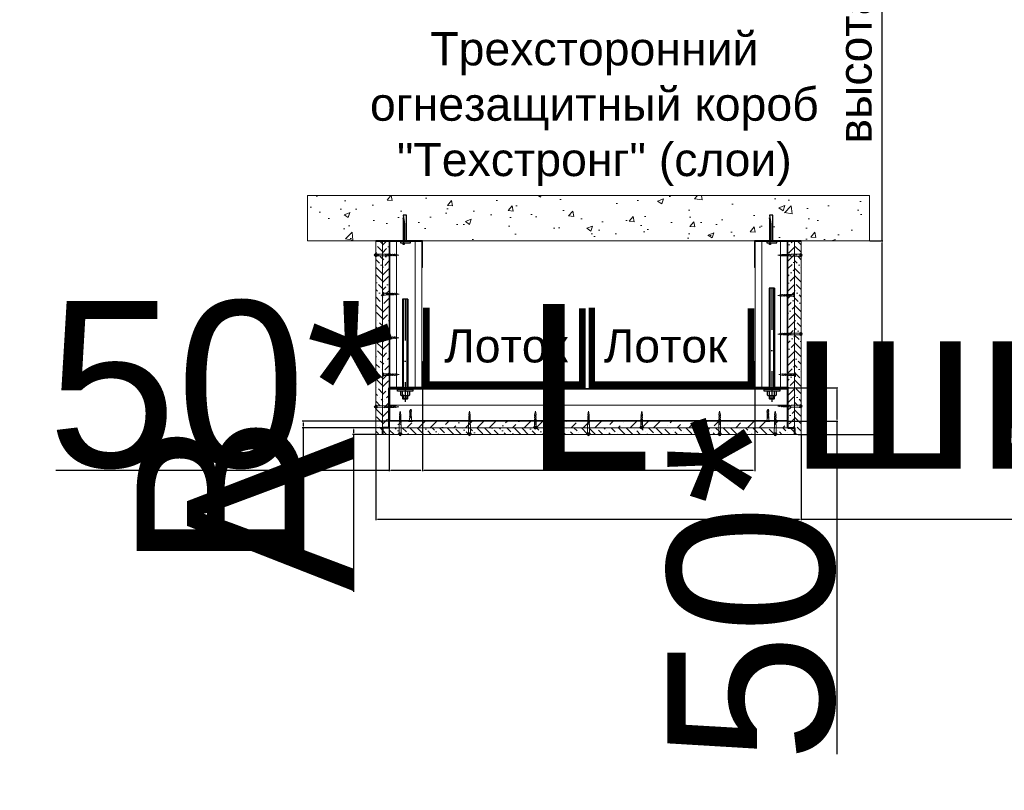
# Model space of a CAD drawing. Header units: millimetres. Extents: x -170541 to 538755, y -106344 to 863391.
# Tile 1 of 12: x 181942 to 183423, y -53788 to -52627. Entities that reach past the tile are written whole.
import ezdxf

# ---------------------------------------------------------------- set-up
doc = ezdxf.new("R2010")
doc.units = ezdxf.units.MM
doc.set_wipeout_variables(frame=1)
doc.linetypes.add('DASHDOT2', pattern=[0.5, 0.25, -0.125, 0, -0.125])
for name, color, linetype, lineweight in [('01_Техстронг Плита', 32, 'Continuous', 9), ('02_Техстронг Профиль', 7, 'Continuous', 9), ('АР-Основные', 7, 'Continuous', 15), ('АР-Текст', 150, 'Continuous', 13)]:
    doc.layers.add(name, color=color, linetype=linetype, lineweight=lineweight)
doc.layers.add('_Осевая', color=102, linetype='DASHDOT2')
doc.styles.add('Arial', font='arial.ttf', dxfattribs={"height": 250})
doc.styles.get("Standard").update_dxf_attribs({"font": 'isocpeur.ttf'})
doc.dimstyles.new('ISO-25', dxfattribs={"dimtxt": 2.5, "dimasz": 2.5, "dimexe": 1.25, "dimexo": 0.625, "dimtad": 1, "dimtxsty": 'Standard', "dimcen": 2.5, "dimadec": 0, "dimazin": 0, "dimtfac": 1, "dimtmove": 0, "dimatfit": 3, "dimfxl": 1, "dimarcsym": 0})
pattern_1 = [(135, (179651.2815, -50835.9755), (-15.434815, 4.209495), [19.84375, -3.96875, 0, -3.96875])]

# ---------------------------------------------------------------- blocks, each defined once
blk = doc.blocks.new('Анкер-Клин 40')
blk.add_lwpolyline([(0, 8.9), (2, 8.9), (2, -6.5), (0, -6.5)], close=True)
for points in [[(2, 2.5), (42, 2.5), (42, -2.5), (28.5, -0.1), (2, -0.1)], [(2, 2.5), (2, -0.1)], [(0, -1), (-2.6, -1), (-2.6, -2.5), (0, -2.5)], [(38.1, -2.5), (2, -2.5), (2, -1), (31, -1), (38.1, -2.5)]]:
    blk.add_lwpolyline(points)
blk = doc.blocks.new('Саморез 25')
at = {"layer": 'АР-Основные'}
for points in [[(0, 2.8), (0, -2.8)], [(0.3, 2.8), (0, 2.8)], [(0, 1.4), (7.2, 1.3)], [(0.3, 2.8), (0.3, -2.8)], [(2.2, 1.4), (0.3, 2.8)], [(2.2, -1.4), (2.2, 1.4)], [(4.5, -1.3), (7.1, 1.3)], [(7.2, -1.3), (9.8, 1.2)], [(9.9, -1.3), (12.5, 1.2)], [(12.6, -1.2), (15.1, 1.2)], [(15.3, -1.2), (17.8, 1.2)], [(18, -1.2), (20.2, 1)], [(20.2, 1), (25, 0)], [(4.5, -1.3), (0, -1.4)], [(0.3, -2.8), (0, -2.8)], [(0.3, -2.8), (2.2, -1.4)], [(19.3, -1.2), (25, 0)]]:
    blk.add_lwpolyline(points, dxfattribs=at)
for points in [[(9.8, 1.3, -0.189572), (7.2, 1.3, -0.286419)], [(12.5, 1.2, -0.209667), (9.8, 1.3, -0.286419)], [(15.1, 1.2, -0.189861), (12.5, 1.2, -0.286419)], [(17.8, 1.2, -0.189861), (15.1, 1.2, -0.286419)], [(20.2, 1, -0.29379), (17.8, 1.2, -0.286419)], [(4.5, -1.3, -0.134316), (7.2, -1.3, -0.281599)], [(7.2, -1.3, -0.160342), (9.9, -1.3, -0.281599)], [(9.9, -1.3, -0.160342), (12.6, -1.2, -0.281599)], [(12.6, -1.2, -0.160342), (15.3, -1.2, -0.281599)], [(15.3, -1.2, -0.160342), (18, -1.2, -0.281599)], [(18, -1.2, -0.272032), (19.3, -1.2, -0.272032)]]:
    blk.add_lwpolyline(points, format="xyb", dxfattribs=at)
blk = doc.blocks.new('34124')
at = {"ltscale": 5}
h = blk.add_hatch(color=1, dxfattribs=at)
h.dxf.hatch_style = 1
h.paths.add_polyline_path([(3.2, 0, 1), (-3.2, 0, 1)])
at = {"color": 1, "ltscale": 5}
blk.add_circle((0, 0), 3.2, dxfattribs=at)
blk = doc.blocks.new('*U604')
blk.add_wipeout([(-150.6, 4), (-150.6, -4), (0, -4), (0, 4)])
at = {"ltscale": 40}
for p, q in [((-149.6, 4), (-150.6, 3)), ((-150.6, -3), (-150.6, 3)), ((-145.3, 3), (-150.6, 3)), ((-145.3, 4), (-149.6, 4)), ((-149.6, -4), (-149.6, 4)), ((0, 4), (-135.8, 4)), ((0, 3), (-135.8, 3)), ((-150.6, -3), (-145.3, -3)), ((-149.6, -4), (-150.6, -3)), ((-149.6, -4), (-145.3, -4)), ((-135.8, -3), (0, -3)), ((0, -4), (-135.8, -4))]:
    blk.add_line(p, q, dxfattribs=at)
at = {"ltscale": 100}
for p, q in [((-145.3, 5), (-144.4, 3.8)), ((-145.3, 2.7), (-144.4, 3.8)), ((-144.4, 3.8), (-139.3, 3.8)), ((-138.5, 5), (-139.3, 3.8)), ((-138.5, 2.7), (-139.3, 3.8)), ((0, -4), (0, 4)), ((-145.3, -2.7), (-144.4, -3.8)), ((-145.3, -5), (-144.4, -3.8)), ((-144.4, -3.8), (-139.3, -3.8)), ((-138.5, -2.7), (-139.3, -3.8)), ((-138.5, -5), (-139.3, -3.8))]:
    blk.add_line(p, q, dxfattribs=at)
for points in [[(-138.5, 5.9), (-139.3, 7.1), (-144.4, 7.1), (-145.3, 5.9), (-145.3, -5.9), (-144.4, -7.1), (-139.3, -7.1), (-138.5, -5.9)], [(-138.5, -11.7), (-138.5, 11.7), (-135.8, 11.7), (-135.8, -11.7)]]:
    blk.add_lwpolyline(points, close=True, dxfattribs=at)
at = {"layer": '_Осевая', "ltscale": 250}
blk.add_line((0, 0), (-154.8, 0), dxfattribs=at)
blk = doc.blocks.new('*U602')
blk.add_wipeout([(-166.9, 4), (-166.9, -4), (0, -4), (0, 4)])
at = {"ltscale": 40}
for p, q in [((-165.9, 4), (-166.9, 3)), ((-166.9, -3), (-166.9, 3)), ((-161.6, 3), (-166.9, 3)), ((-161.6, 4), (-165.9, 4)), ((-165.9, -4), (-165.9, 4)), ((0, 4), (-152.1, 4)), ((0, 3), (-152.1, 3)), ((-166.9, -3), (-161.6, -3)), ((-165.9, -4), (-166.9, -3)), ((-165.9, -4), (-161.6, -4)), ((-152.1, -3), (0, -3)), ((0, -4), (-152.1, -4))]:
    blk.add_line(p, q, dxfattribs=at)
at = {"ltscale": 100}
for p, q in [((-161.6, 5), (-160.7, 3.8)), ((-161.6, 2.7), (-160.7, 3.8)), ((-160.7, 3.8), (-155.7, 3.8)), ((-154.8, 5), (-155.7, 3.8)), ((-154.8, 2.7), (-155.7, 3.8)), ((0, -4), (0, 4)), ((-161.6, -2.7), (-160.7, -3.8)), ((-161.6, -5), (-160.7, -3.8)), ((-160.7, -3.8), (-155.7, -3.8)), ((-154.8, -2.7), (-155.7, -3.8)), ((-154.8, -5), (-155.7, -3.8))]:
    blk.add_line(p, q, dxfattribs=at)
for points in [[(-154.8, 5.9), (-155.7, 7.1), (-160.7, 7.1), (-161.6, 5.9), (-161.6, -5.9), (-160.7, -7.1), (-155.7, -7.1), (-154.8, -5.9)], [(-154.8, -11.7), (-154.8, 11.7), (-152.1, 11.7), (-152.1, -11.7)]]:
    blk.add_lwpolyline(points, close=True, dxfattribs=at)
at = {"layer": '_Осевая', "ltscale": 250}
blk.add_line((0, 0), (-171.2, 0), dxfattribs=at)
blk = doc.blocks.new('*D618')
at = {"color": 0, "lineweight": -2, "transparency": 16777216}
for p, q in [((182547.6, -53182.5), (182547.6, -53307.2)), ((183047.6, -53182.5), (183047.6, -53307.2)), ((182550.1, -53305.9), (183045.1, -53305.9))]:
    blk.add_line(p, q, dxfattribs=at)
at = {"color": 0, "transparency": 16777216}
for points in [[(182550.1, -53305.5), (182550.1, -53306.4), (182547.6, -53305.9)], [(183045.1, -53305.5), (183045.1, -53306.4), (183047.6, -53305.9)]]:
    blk.add_solid(points, dxfattribs=at)
at = {"layer": 'Defpoints', "color": 0, "transparency": 16777216}
for p in [(182547.6, -53181.8), (183047.6, -53181.8), (183047.6, -53305.9)]:
    blk.add_point(p, dxfattribs=at)
at = {"color": 0, "transparency": 16777216, "insert": (182797.6, -53180.3), "char_height": 250, "attachment_point": 5, "style": 'Arial'}
blk.add_mtext('L', dxfattribs=at)
blk = doc.blocks.new('*D619')
at = {"color": 0, "lineweight": -2, "transparency": 16777216}
for p, q in [((183098.2, -53181.8), (183172.7, -53181.8)), ((183171.4, -53184.3), (183171.4, -53229.3)), ((183098.2, -53231.8), (183172.7, -53231.8)), ((183171.4, -53231.8), (183171.4, -53733.2))]:
    blk.add_line(p, q, dxfattribs=at)
at = {"color": 0, "transparency": 16777216}
for points in [[(183171, -53184.3), (183171.9, -53184.3), (183171.4, -53181.8)], [(183171, -53229.3), (183171.9, -53229.3), (183171.4, -53231.8)]]:
    blk.add_solid(points, dxfattribs=at)
at = {"layer": 'Defpoints', "color": 0, "transparency": 16777216}
for p in [(183097.6, -53181.8), (183097.6, -53231.8), (183171.4, -53231.8)]:
    blk.add_point(p, dxfattribs=at)
at = {"color": 0, "transparency": 16777216, "insert": (183043.2, -53483.8), "char_height": 250, "attachment_point": 5, "rotation": 90, "style": 'Arial'}
blk.add_mtext('50*', dxfattribs=at)
blk = doc.blocks.new('Саморез с прессшайбой и сверлом')
for p, q in [((-421.4, -5088.4), (-422, -5084.8)), ((-421.1, -5087), (-421.4, -5088.4)), ((-420.6, -5086.8), (-421.1, -5087)), ((-419.8, -5083.9), (-420.6, -5086.8))]:
    blk.add_line(p, q)
at = {"layer": 'АР-Основные'}
for points in [[(-424.6, -5070.4), (-417.1, -5070.4)], [(-424.6, -5070.9), (-424.6, -5070.4)], [(-424.6, -5070.9), (-417.1, -5070.9)], [(-423.8, -5069.9), (-418.2, -5069.9)], [(-423.8, -5070.4), (-423.8, -5069.9)], [(-422.3, -5070.9), (-422.3, -5077.1)], [(-419.7, -5074.3), (-422.2, -5077)], [(-419.7, -5077.1), (-422.2, -5079.7)], [(-419.8, -5079.9), (-422.2, -5082.3)], [(-419.7, -5074.3), (-419.6, -5070.9)], [(-418.2, -5070.4), (-418.2, -5069.9)], [(-417.1, -5070.9), (-417.1, -5070.4)], [(-419.8, -5082.6), (-422, -5084.8)]]:
    blk.add_lwpolyline(points, dxfattribs=at)
for points in [[(-422.2, -5079.7, 0.175921), (-422.3, -5077.1, 0.286419)], [(-422.2, -5082.3, 0.189861), (-422.2, -5079.7, 0.286419)], [(-419.8, -5079.9, 0.160342), (-419.8, -5082.6, 0.281599)], [(-419.7, -5077.1, 0.125559), (-419.8, -5079.9, 0.281599)], [(-419.7, -5074.3, 0.134316), (-419.7, -5077.1, 0.281599)], [(-422, -5084.8, 0.29379), (-422.2, -5082.3, 0.286419)], [(-419.8, -5082.6, 0.272032), (-419.8, -5083.9, 0.272032)]]:
    blk.add_lwpolyline(points, format="xyb", dxfattribs=at)
blk = doc.blocks.new('A$C66B9649C')
at = {"layer": 'АР-Основные'}
for points in [[(0, -2.8), (0, 2.8)], [(0.3, 2.8), (0, 2.8)], [(14.5, 1.3), (0, 1.4)], [(0.3, -2.8), (0.3, 2.8)], [(0.3, 2.8), (2.2, 1.4)], [(2.2, 1.4), (2.2, -1.4)], [(14.5, 1.3), (17.1, -1.3)], [(17.2, 1.3), (19.8, -1.2)], [(19.9, 1.3), (22.5, -1.2)], [(22.6, 1.2), (25.1, -1.2)], [(25.3, 1.2), (27.8, -1.2)], [(28, 1.2), (30.2, -1)], [(29.3, 1.2), (35, 0)], [(30.2, -1), (35, 0)], [(0, -1.4), (17.2, -1.3)], [(0.3, -2.8), (0, -2.8)], [(2.2, -1.4), (0.3, -2.8)]]:
    blk.add_lwpolyline(points, dxfattribs=at)
for points in [[(14.5, 1.3, 0.134316), (17.2, 1.3, 0.281599)], [(17.2, 1.3, 0.160342), (19.9, 1.3, 0.281599)], [(19.9, 1.3, 0.160342), (22.6, 1.2, 0.281599)], [(22.6, 1.2, 0.160342), (25.3, 1.2, 0.281599)], [(25.3, 1.2, 0.160342), (28, 1.2, 0.281599)], [(28, 1.2, 0.272032), (29.3, 1.2, 0.272032)], [(19.8, -1.3, 0.189572), (17.2, -1.3, 0.286419)], [(22.5, -1.2, 0.209667), (19.8, -1.3, 0.286419)], [(25.1, -1.2, 0.189861), (22.5, -1.2, 0.286419)], [(27.8, -1.2, 0.189861), (25.1, -1.2, 0.286419)], [(30.2, -1, 0.29379), (27.8, -1.2, 0.286419)]]:
    blk.add_lwpolyline(points, format="xyb", dxfattribs=at)
at = {"xscale": 0.5, "yscale": 0.5, "zscale": 0.5}
blk.add_blockref('34124', (0, 0), dxfattribs=at)
blk = doc.blocks.new('*D615')
at = {"color": 0, "lineweight": -2, "transparency": 16777216}
for p, q in [((182547.6, -53183.5), (182547.6, -53307.2)), ((182497.6, -53242.5), (182497.6, -53307.2)), ((182497.6, -53306), (181996.2, -53306)), ((182545.1, -53306), (182500.1, -53306))]:
    blk.add_line(p, q, dxfattribs=at)
at = {"color": 0, "transparency": 16777216}
for points in [[(182500.1, -53305.6), (182500.1, -53306.4), (182497.6, -53306)], [(182545.1, -53305.6), (182545.1, -53306.4), (182547.6, -53306)]]:
    blk.add_solid(points, dxfattribs=at)
at = {"layer": 'Defpoints', "color": 0, "transparency": 16777216}
for p in [(182547.6, -53182.8), (182497.6, -53241.8), (182497.6, -53306)]:
    blk.add_point(p, dxfattribs=at)
at = {"color": 0, "transparency": 16777216, "insert": (182245.6, -53177.7), "char_height": 250, "attachment_point": 5, "style": 'Arial'}
blk.add_mtext('50*', dxfattribs=at)
blk = doc.blocks.new('*D616')
at = {"color": 0, "lineweight": -2, "transparency": 16777216}
for p, q in [((182487, -53241.8), (182442.6, -53241.8)), ((182477, -53251.8), (182442.6, -53251.8)), ((182443.9, -53244.3), (182443.9, -53249.3)), ((182443.9, -53251.8), (182443.9, -53489))]:
    blk.add_line(p, q, dxfattribs=at)
at = {"color": 0, "transparency": 16777216}
for points in [[(182443.5, -53244.3), (182444.3, -53244.3), (182443.9, -53241.8)], [(182443.5, -53249.3), (182444.3, -53249.3), (182443.9, -53251.8)]]:
    blk.add_solid(points, dxfattribs=at)
at = {"layer": 'Defpoints', "color": 0, "transparency": 16777216}
for p in [(182443.9, -53241.8), (182487.6, -53241.8), (182477.6, -53251.8)]:
    blk.add_point(p, dxfattribs=at)
at = {"color": 0, "transparency": 16777216, "insert": (182318.3, -53371.7), "char_height": 250, "attachment_point": 5, "rotation": 90, "style": 'Arial'}
blk.add_mtext('A', dxfattribs=at)
blk = doc.blocks.new('*D617')
at = {"color": 0, "lineweight": -2, "transparency": 16777216}
for p, q in [((182517, -53231.8), (182366.8, -53231.8)), ((182487, -53241.8), (182366.8, -53241.8)), ((182368.1, -53234.3), (182368.1, -53239.3)), ((182368.1, -53241.8), (182368.1, -53434.4))]:
    blk.add_line(p, q, dxfattribs=at)
at = {"color": 0, "transparency": 16777216}
for points in [[(182367.7, -53234.3), (182368.5, -53234.3), (182368.1, -53231.8)], [(182367.7, -53239.3), (182368.5, -53239.3), (182368.1, -53241.8)]]:
    blk.add_solid(points, dxfattribs=at)
at = {"layer": 'Defpoints', "color": 0, "transparency": 16777216}
for p in [(182368.1, -53231.8), (182487.6, -53241.8), (182517.6, -53231.8)]:
    blk.add_point(p, dxfattribs=at)
at = {"color": 0, "transparency": 16777216, "insert": (182242.5, -53339.4), "char_height": 250, "attachment_point": 5, "rotation": 90, "style": 'Arial'}
blk.add_mtext('В', dxfattribs=at)
blk = doc.blocks.new('*D621')
at = {"color": 0, "lineweight": -2, "transparency": 16777216}
for p, q in [((183239.3, -52960.6), (183239.3, -52339.9)), ((183220.9, -52960.6), (183240.5, -52960.6)), ((183239.3, -53249.3), (183239.3, -52963.1)), ((183113.2, -53251.8), (183240.5, -53251.8))]:
    blk.add_line(p, q, dxfattribs=at)
at = {"color": 0, "transparency": 16777216}
for points in [[(183238.9, -52963.1), (183239.7, -52963.1), (183239.3, -52960.6)], [(183238.9, -53249.3), (183239.7, -53249.3), (183239.3, -53251.8)]]:
    blk.add_solid(points, dxfattribs=at)
at = {"layer": 'Defpoints', "color": 0, "transparency": 16777216}
for p in [(183220.3, -52960.6), (183239.3, -52960.6), (183112.6, -53251.8)]:
    blk.add_point(p, dxfattribs=at)
at = {"color": 0, "transparency": 16777216, "insert": (183206.1, -52575.4), "char_height": 250, "attachment_point": 5, "rotation": 90, "style": 'Arial'}
blk.add_mtext('{\\H0.2x;высота короба}', dxfattribs=at)
blk = doc.blocks.new('*D622')
at = {"color": 0, "lineweight": -2, "transparency": 16777216}
for p, q in [((182477.6, -53252.5), (182477.6, -53380.8)), ((183117.6, -53252.5), (183117.6, -53380.8)), ((182480.1, -53379.5), (183115.1, -53379.5)), ((183117.6, -53379.5), (185561, -53379.5))]:
    blk.add_line(p, q, dxfattribs=at)
at = {"color": 0, "transparency": 16777216}
for points in [[(182480.1, -53379.1), (182480.1, -53379.9), (182477.6, -53379.5)], [(183115.1, -53379.1), (183115.1, -53379.9), (183117.6, -53379.5)]]:
    blk.add_solid(points, dxfattribs=at)
at = {"layer": 'Defpoints', "color": 0, "transparency": 16777216}
for p in [(182477.6, -53251.8), (183117.6, -53251.8), (183117.6, -53379.5)]:
    blk.add_point(p, dxfattribs=at)
at = {"color": 0, "transparency": 16777216, "insert": (184340.5, -53216.2), "char_height": 250, "attachment_point": 5, "style": 'Arial'}
blk.add_mtext('ширина короба', dxfattribs=at)

msp = doc.modelspace()

# ---------------------------------------------------------------- hatches: boundary and pattern name
h = msp.add_hatch(color=256)
h.dxf.hatch_style = 1
h.paths.add_polyline_path([(182547.577, -52960.571), (182537.577, -52960.571), (182497.577, -52960.571), (182497.577, -53000.571), (182498.577, -53000.571), (182498.577, -52961.571), (182546.577, -52961.571), (182546.577, -53000.571), (182547.577, -53000.571)])
h = msp.add_hatch(color=256)
h.dxf.hatch_style = 1
h.paths.add_polyline_path([(183047.577, -52960.571), (183057.577, -52960.571), (183097.577, -52960.571), (183097.577, -53000.571), (183096.577, -53000.571), (183096.577, -52961.571), (183048.577, -52961.571), (183048.577, -53000.571), (183047.577, -53000.571)])
h = msp.add_hatch(color=256)
h.dxf.hatch_style = 1
h.paths.add_polyline_path([(182547.577, -53141.841), (182546.577, -53141.841), (182546.577, -53180.841), (182498.577, -53180.841), (182498.577, -53141.841), (182497.577, -53141.841), (182497.577, -53181.841), (182547.577, -53181.841)])
h = msp.add_hatch(color=256)
h.dxf.hatch_style = 1
h.paths.add_polyline_path([(183047.577, -53141.841), (183048.577, -53141.841), (183048.577, -53180.841), (183096.577, -53180.841), (183096.577, -53141.841), (183097.577, -53141.841), (183097.577, -53181.841), (183047.577, -53181.841)])
h = msp.add_hatch(color=256)
h.dxf.hatch_style = 1
h.paths.add_polyline_path([(182497.577, -53181.841), (182497.577, -53191.841), (182497.577, -53231.841), (182537.577, -53231.841), (182537.577, -53230.841), (182498.577, -53230.841), (182498.577, -53182.841), (182537.577, -53182.841), (182537.577, -53181.841)])
h = msp.add_hatch(color=256)
h.dxf.hatch_style = 1
h.paths.add_polyline_path([(183057.577, -53181.841), (183057.577, -53182.841), (183096.577, -53182.841), (183096.577, -53230.841), (183057.577, -53230.841), (183057.577, -53231.841), (183097.577, -53231.841), (183097.577, -53181.841)])
at = {"layer": '01_Техстронг Плита', "ltscale": 4}
h = msp.add_hatch(dxfattribs=at)
h.set_pattern_fill('ANSI36', color=32, scale=2.5, angle=90, style=0)
h.set_pattern_definition(pattern_1)
h.paths.add_polyline_path([(182487.577, -52960.571), (182477.577, -52960.571), (182477.577, -53251.841), (182487.577, -53251.841)])
h = msp.add_hatch(dxfattribs=at)
h.set_pattern_fill('ANSI36', color=32, scale=2.5, style=0)
h.set_pattern_definition([(45, (105917.469, -33549.461), (4.20949506, 15.4348152), [19.84375, -3.96875, 0, -3.96875])])
h.paths.add_polyline_path([(182497.577, -52960.571), (182487.577, -52960.571), (182487.577, -53241.841), (182497.577, -53241.841)])
h = msp.add_hatch(dxfattribs=at)
h.set_pattern_fill('ANSI36', color=32, scale=2.5, style=0)
h.set_pattern_definition([(45, (105934.032, -33549.461), (4.20949506, 15.4348152), [19.84375, -3.96875, 0, -3.96875])])
h.paths.add_polyline_path([(183097.577, -52960.571), (183107.577, -52960.571), (183107.577, -53241.841), (183097.577, -53241.841)])
h = msp.add_hatch(dxfattribs=at)
h.set_pattern_fill('ANSI36', color=32, scale=2.5, angle=90, style=0)
h.set_pattern_definition(pattern_1)
h.paths.add_polyline_path([(183107.577, -52960.571), (183117.577, -52960.571), (183117.577, -53251.841), (183107.577, -53251.841)])
h = msp.add_hatch(dxfattribs=at)
h.set_pattern_fill('ANSI36', color=32, scale=2.5, angle=90, style=0)
h.set_pattern_definition(pattern_1)
h.paths.add_polyline_path([(183107.577, -53251.841), (183107.577, -53241.841), (182487.577, -53241.841), (182487.577, -53251.841)])
h = msp.add_hatch(dxfattribs=at)
h.set_pattern_fill('ANSI36', color=32, scale=100, style=0)
h.set_pattern_definition([(45, (264699.509, 336047.594), (6.62912607, 24.3067956), [31.25, -6.25, 0, -6.25])])
h.paths.add_polyline_path([(183097.577, -53231.841), (183097.577, -53241.841), (182497.577, -53241.841), (182497.577, -53231.841)])
at = {"layer": '02_Техстронг Профиль'}
h = msp.add_hatch(dxfattribs=at)
h.set_pattern_fill('AR-CONC', color=256, scale=0.5)
h.set_pattern_definition([(50, (182397.27, -53830.46), (91.0923, -7.9695), [9.525, -104.775]), (355, (182397.27, -53830.46), (-17.622, 95.5284), [7.62, -83.82]), (100.4514, (182404.86, -53831.12), (73.4706, 87.559), [8.095, -89.045]), (46.184, (182397.27, -53805.06), (135.54, -21.021), [14.287, -157.162]), (96.636, (182408.56, -53806.81), (118.702, 123.713), [12.143, -133.568]), (351.184, (182397.27, -53805.06), (118.702, 123.713), [11.43, -125.73]), (21, (182409.97, -53811.41), (75.807, -51.1326), [9.525, -104.775]), (326, (182409.97, -53811.41), (30.901, 92.094), [7.62, -83.82]), (71.4514, (182416.28, -53815.67), (106.708, 40.9614), [8.095, -89.045]), (37.5, (182397.267, -53830.46), (1.5443, 42.2775), [0, -82.804, 0, -85.09, 0, -84.1375]), (7.5, (182397.267, -53830.46), (33.4098, 50.0903), [0, -48.514, 0, -80.899, 0, -32.0675]), (327.5, (182368.946, -53830.46), (67.7953, -2.8644), [0, -31.75, 0, -99.06, 0, -131.445]), (317.5, (182356.246, -53830.46), (74.0646, 12.7132), [0, -41.275, 0, -65.786, 0, -93.345])])
h.paths.add_polyline_path([(182374.85, -52892.306), (182374.85, -52960.571), (182560.321, -52960.571), (182560.321, -52914.225), (182567.581, -52910.033), (182574.841, -52914.225), (182574.841, -52960.571), (183020.317, -52960.571), (183020.317, -52914.225), (183027.577, -52910.033), (183034.837, -52914.225), (183034.837, -52960.571), (183220.303, -52960.571), (183220.303, -52892.306)])
h = msp.add_hatch(color=256, dxfattribs=at)
h.dxf.hatch_style = 1
h.paths.add_polyline_path([(183095.577, -53183.841), (183095.577, -53182.841), (182499.577, -53182.841), (182499.577, -53183.841)])

# ---------------------------------------------------------------- linework, layer by layer
at = {"layer": '01_Техстронг Плита', "color": 32, "ltscale": 4}
for points in [[(182487.577, -52960.571), (182477.577, -52960.571), (182477.577, -53251.841), (182487.577, -53251.841)], [(182497.577, -52960.571), (182487.577, -52960.571), (182487.577, -53241.841), (182497.577, -53241.841)], [(183097.577, -52960.571), (183107.577, -52960.571), (183107.577, -53241.841), (183097.577, -53241.841)], [(183107.577, -52960.571), (183117.577, -52960.571), (183117.577, -53251.841), (183107.577, -53251.841)], [(183107.577, -53251.841), (183107.577, -53241.841), (182487.577, -53241.841), (182487.577, -53251.841)], [(183097.577, -53231.841), (183097.577, -53241.841), (182497.577, -53241.841), (182497.577, -53231.841)]]:
    msp.add_lwpolyline(points, close=True, dxfattribs=at)
at = {"layer": '01_Техстронг Плита', "color": 1, "lineweight": 40}
for points in [[(182477.577, -52960.571), (182547.577, -52960.571)], [(183047.577, -52960.571), (183117.577, -52960.571)], [(182497.577, -53241.841), (182497.577, -53181.841)], [(183097.577, -53241.841), (183097.577, -53181.841)], [(182497.577, -53241.841), (182487.577, -53241.841), (182487.577, -53251.841)], [(183097.577, -53241.841), (183107.577, -53241.841), (183107.577, -53251.841)]]:
    msp.add_lwpolyline(points, dxfattribs=at)
at = {"layer": '01_Техстронг Плита', "color": 130, "const_width": 10}
for points in [[(182553.379, -53060.903), (182553.379, -53176.938), (182788.176, -53176.938), (182788.176, -53061.823)], [(182802.573, -53060.903), (182802.573, -53176.938), (183041.841, -53176.938), (183041.841, -53061.823)]]:
    msp.add_lwpolyline(points, dxfattribs=at)
at = {"layer": '02_Техстронг Профиль'}
for points in [[(182374.85, -52960.571), (183220.303, -52960.571), (183220.303, -52892.306), (182374.85, -52892.306)], [(182498.577, -53182.841), (183096.577, -53182.841), (183096.577, -53207.841), (182498.577, -53207.841)], [(182499.577, -53183.841), (183095.577, -53183.841), (183095.577, -53182.841), (182499.577, -53182.841)]]:
    msp.add_lwpolyline(points, close=True, dxfattribs=at)
at = {"layer": '02_Техстронг Профиль', "lineweight": 15}
for points in [[(182497.577, -52960.571), (182497.577, -53000.571), (182498.577, -53000.571), (182498.577, -52961.571), (182546.577, -52961.571), (182546.577, -53000.571), (182547.577, -53000.571), (182547.577, -52960.571)], [(183097.577, -52960.571), (183097.577, -53000.571), (183096.577, -53000.571), (183096.577, -52961.571), (183048.577, -52961.571), (183048.577, -53000.571), (183047.577, -53000.571), (183047.577, -52960.571)], [(182497.577, -53181.841), (182497.577, -53141.841), (182498.577, -53141.841), (182498.577, -53180.841), (182546.577, -53180.841), (182546.577, -53141.841), (182547.577, -53141.841), (182547.577, -53181.841)], [(183097.577, -53181.841), (183097.577, -53141.841), (183096.577, -53141.841), (183096.577, -53180.841), (183048.577, -53180.841), (183048.577, -53141.841), (183047.577, -53141.841), (183047.577, -53181.841)], [(182497.577, -53181.841), (182547.577, -53181.841)], [(183097.577, -53231.841), (183057.577, -53231.841), (183057.577, -53230.841), (183096.577, -53230.841), (183096.577, -53182.841), (183057.577, -53182.841), (183057.577, -53181.841), (183097.577, -53181.841)]]:
    msp.add_lwpolyline(points, dxfattribs=at)
at = {"layer": '02_Техстронг Профиль'}
for points in [[(182498.577, -53179.841), (182498.577, -52961.571)], [(182499.442, -52961.571), (182547.442, -52961.571)], [(182508.577, -52961.571), (182508.577, -53179.841)], [(182536.577, -52961.571), (182536.577, -53179.841)], [(182546.577, -53179.841), (182546.577, -52961.571)], [(183048.577, -53179.841), (183048.577, -52960.963)], [(183058.577, -52962.571), (183058.577, -53179.841)], [(183086.244, -52962.571), (183086.577, -53179.841)], [(183096.577, -53179.841), (183096.577, -52960.822)], [(182498.577, -53180.841), (182546.577, -53180.841)], [(183095.577, -53182.841), (182499.577, -53182.841)], [(183095.577, -53230.841), (182499.577, -53230.841)]]:
    msp.add_lwpolyline(points, dxfattribs=at)
at = {"layer": '02_Техстронг Профиль', "lineweight": 15}
msp.add_lwpolyline([(182497.577, -53231.841), (182537.577, -53231.841), (182537.577, -53230.841), (182498.577, -53230.841), (182498.577, -53182.841), (182537.577, -53182.841), (182537.577, -53181.841), (182497.577, -53181.841), (182497.577, -53231.841)], close=True, dxfattribs=at)

# ---------------------------------------------------------------- block references
for name, p, xscale, yscale, zscale, rotation in [('Анкер-Клин 40', (182521.047, -52963.573), -0.993103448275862, 0.993103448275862, 0.993103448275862, 270), ('Анкер-Клин 40', (183072.213, -52963.573), -0.993103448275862, 0.993103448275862, 0.993103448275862, 270), ('34124', (182717.577, -53241.841), -0.5, 0.5, 0.5, 180), ('34124', (182877.577, -53241.841), 0.5, 0.5, 0.5, 180)]:
    msp.add_blockref(name, p, dxfattribs=dict(xscale=xscale, yscale=yscale, zscale=zscale, rotation=rotation))
msp.add_blockref('A$C66B9649C', (182477.277, -52981.745))
at = {"xscale": -1}
msp.add_blockref('A$C66B9649C', (183117.667, -52981.981), dxfattribs=at)
at = {"rotation": 180}
for p in [(182108.785, -58302.301), (182646.532, -58302.102)]:
    msp.add_blockref('Саморез с прессшайбой и сверлом', p, dxfattribs=at)
at = {"xscale": -1, "rotation": 270}
for p in [(182514.231, -53251.841), (182618.559, -53251.841), (182797.577, -53251.841), (182994.905, -53251.841), (183078.557, -53251.841)]:
    msp.add_blockref('A$C66B9649C', p, dxfattribs=at)
at = {"layer": 'АР-Текст', "xscale": -1}
for p, rotation in [((182487.577, -53040.586), 180), ((182717.577, -53241.841), 270)]:
    msp.add_blockref('Саморез 25', p, dxfattribs=dict(at, rotation=rotation))
at = {"layer": 'АР-Текст'}
msp.add_blockref('Саморез 25', (182487.577, -53161.841), dxfattribs=at)
at = {"layer": 'АР-Текст', "xscale": -1}
msp.add_blockref('Саморез 25', (183109.068, -53161.841), dxfattribs=at)
at = {"layer": 'АР-Текст', "rotation": 90}
msp.add_blockref('Саморез 25', (182877.577, -53241.841), dxfattribs=at)

# ---------------------------------------------------------------- texts
at = {"layer": '02_Техстронг Профиль', "char_height": 50, "attachment_point": 1, "style": 'Arial'}
for s, insert in [('\\pxqc;Трехсторонний огнезащитный короб \\P"Техстронг" (слои)', (182421.659, -52646.226)), ('\\pxqc;Лоток', (182288.841, -53093.495)), ('\\pxqc;Лоток', (182528.841, -53093.495))]:
    msp.add_mtext_dynamic_manual_height_columns(s, width=769.47407, gutter_width=12.5, heights=[0], dxfattribs=dict(at, insert=insert))

# ---------------------------------------------------------------- dimensions: what is measured, and where the dimension line sits
at = {"color": 1}
dim = msp.add_linear_dim(base=(183047.577, -53305.938), p1=(182547.577, -53181.841), p2=(183047.577, -53181.841), text='L', dimstyle='ISO-25', override={"dimtxt": 50, "dimtxsty": 'Arial'}, dxfattribs=at)
dim.commit()
dim.dimension.update_dxf_attribs({"geometry": '*D618', "text_midpoint": (182797.577, -53180.313)})
for base, p1, p2, text, picture, middle in [((182368.078, -53231.841), (182487.577, -53241.841), (182517.577, -53231.841), 'В', '*D617', (182368.078, -53339.355)), ((182443.877, -53241.841), (182477.577, -53251.841), (182487.577, -53241.841), 'A', '*D616', (182443.877, -53371.695))]:
    dim = msp.add_linear_dim(base=base, p1=p1, p2=p2, angle=90, text=text, dimstyle='ISO-25', override={"dimtxt": 50, "dimtxsty": 'Arial'}, dxfattribs=at)
    dim.commit()
    dim.dimension.update_dxf_attribs({"geometry": picture, "text_midpoint": middle, "dimtype": 160})

# ---------------------------------------------------------------- next in the draw order: block references
at = {"rotation": 90}
for name, p in [('*U602', (183073.572, -53031.705)), ('*U604', (182521.718, -53048.014))]:
    msp.add_blockref(name, p, dxfattribs=at)

# ---------------------------------------------------------------- next in the draw order: linework, layer by layer
at = {"layer": '01_Техстронг Плита', "color": 1, "lineweight": 40}
for points in [[(182497.577, -53181.841), (182547.577, -53181.841)], [(183047.577, -53181.841), (183097.577, -53181.841)]]:
    msp.add_lwpolyline(points, dxfattribs=at)

# ---------------------------------------------------------------- next in the draw order: block references
for p in [(182477.277, -53106.206), (182477.277, -53210.255)]:
    msp.add_blockref('A$C66B9649C', p)
at = {"xscale": -1}
for p in [(183117.667, -53100.737), (183117.667, -53209.314)]:
    msp.add_blockref('A$C66B9649C', p, dxfattribs=at)
at = {"layer": 'АР-Текст', "rotation": 180}
msp.add_blockref('Саморез 25', (183107.577, -53042.459), dxfattribs=at)

# ---------------------------------------------------------------- next in the draw order: dimensions: what is measured, and where the dimension line sits
at = {"color": 7}
dim = msp.add_linear_dim(base=(183239.296, -52960.571), p1=(183112.577, -53251.841), p2=(183220.303, -52960.571), angle=90, text='{\\H0.2x;высота короба}', dimstyle='ISO-25', override={"dimtxt": 50, "dimtxsty": 'Arial'}, dxfattribs=at)
dim.commit()
dim.dimension.update_dxf_attribs({"geometry": '*D621', "text_midpoint": (183239.296, -52575.381), "dimtype": 160})
dim = msp.add_linear_dim(base=(183117.577, -53379.514), p1=(182477.577, -53251.841), p2=(183117.577, -53251.841), text='ширина короба', dimstyle='ISO-25', override={"dimtxt": 50, "dimtxsty": 'Arial'}, dxfattribs=at)
dim.commit()
dim.dimension.update_dxf_attribs({"geometry": '*D622', "text_midpoint": (184340.517, -53216.202)})
dim = msp.add_linear_dim(base=(182497.577, -53305.968), p1=(182547.577, -53182.841), p2=(182497.577, -53241.841), text='<>*', dimstyle='ISO-25', override={"dimtxt": 50, "dimtxsty": 'Arial'})
dim.commit()
dim.dimension.update_dxf_attribs({"geometry": '*D615', "text_midpoint": (182245.645, -53177.7)})
dim = msp.add_linear_dim(base=(183171.444, -53231.841), p1=(183097.577, -53181.841), p2=(183097.577, -53231.841), angle=90, text='<>*', dimstyle='ISO-25', override={"dimtxt": 50, "dimtxsty": 'Arial'})
dim.commit()
dim.dimension.update_dxf_attribs({"geometry": '*D619', "text_midpoint": (183043.176, -53483.772)})

doc.saveas('drawing.dxf')
